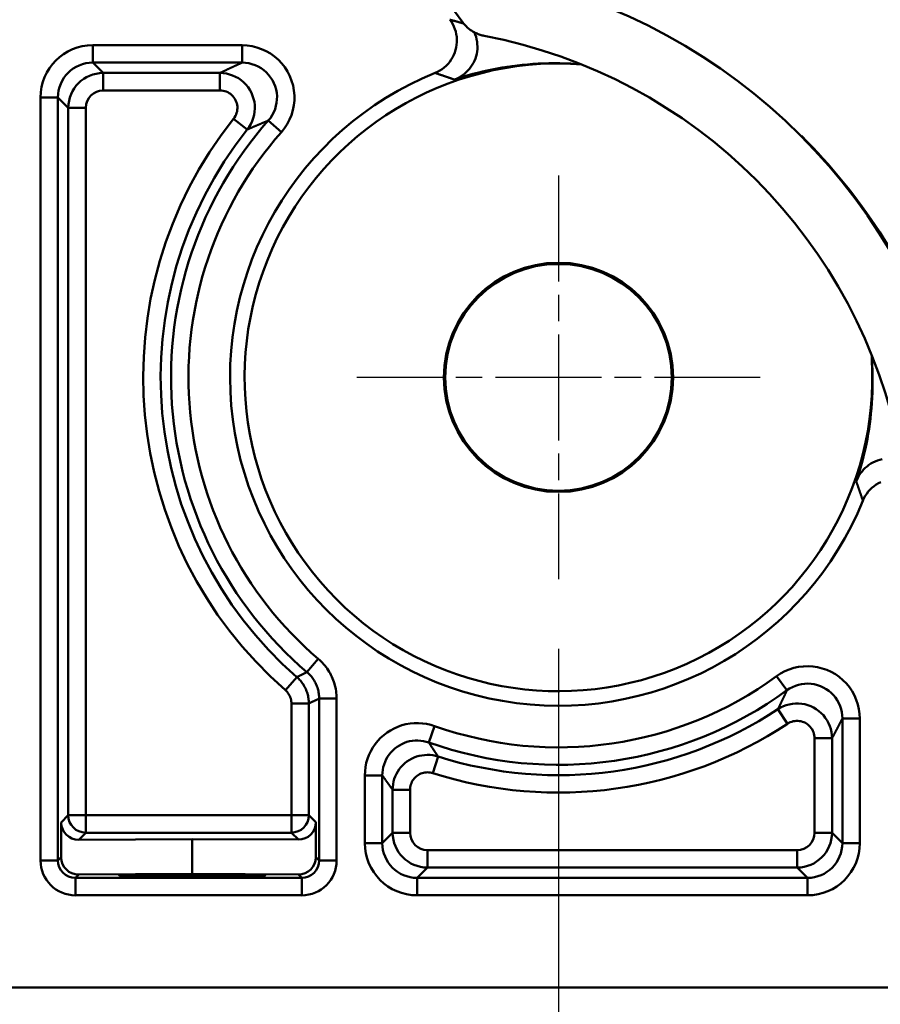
# Model space of a CAD drawing. Header units: millimetres. Extents: x 38 to 394, y 96 to 393.
# Tile 6 of 15: x 66 to 91, y 243 to 271. Entities that reach past the tile are written whole.
import ezdxf

# ---------------------------------------------------------------- set-up
doc = ezdxf.new("R2010")
doc.units = ezdxf.units.MM
doc.linetypes.add('CHAIN', pattern=[0.3543, 0.2362, -0.0295, 0.0591, -0.0295])
doc.linetypes.add('LONG_DASH_DOTTED', pattern=[0.3001, 0.2362, -0.0295, 0.0049, -0.0295])
for name, color, linetype, lineweight in [('Arêtes tangentes visibles(GABARIT)', 7, 'Continuous', 50), ('Arêtes visibles(GABARIT)', 7, 'Continuous', 50), ('Cotes(GABARIT)', 7, 'Continuous', 25), ('Marque de centre(GABARIT)', 7, 'LONG_DASH_DOTTED', 25)]:
    doc.layers.add(name, color=color, linetype=linetype, lineweight=lineweight)
doc.styles.add('Courant-BSI', font='arial.ttf')
doc.dimstyles.new('MS-Relais', dxfattribs={"dimtxt": 3.5, "dimasz": 2.5, "dimexe": 2, "dimexo": 2, "dimgap": 0.3, "dimtad": 1, "dimtoh": 1, "dimrnd": 1e-08, "dimtxsty": 'Courant-BSI', "dimcen": 0.09, "dimdle": 6, "dimclrd": 7, "dimclre": 7, "dimclrt": 7, "dimazin": 2, "dimtfac": 0.571429, "dimtmove": 0, "dimatfit": 3, "dimfxl": 1, "dimtolj": 1, "dimlwd": 25, "dimlwe": 25, "dimarcsym": 0})

# ---------------------------------------------------------------- blocks, each defined once
blk = doc.blocks.new('*D14')
at = {"layer": 'Cotes(GABARIT)', "color": 7, "linetype": 'Continuous', "lineweight": 25}
for p, q in [((47.428, 241.088), (47.428, 223.088)), ((217.428, 241.088), (217.428, 223.088)), ((49.928, 225.088), (214.928, 225.088))]:
    blk.add_line(p, q, dxfattribs=at)
at = {"layer": 'Cotes(GABARIT)', "color": 7, "linetype": 'Continuous'}
for points in [[(49.928, 225.505), (49.928, 224.671), (47.428, 225.088)], [(214.928, 225.505), (214.928, 224.671), (217.428, 225.088)]]:
    blk.add_solid(points, dxfattribs=at)
at = {"layer": 'Defpoints', "color": 0, "linetype": 'Continuous'}
for p in [(47.428, 243.088), (217.428, 243.088), (217.428, 225.088)]:
    blk.add_point(p, dxfattribs=at)
at = {"layer": 'Cotes(GABARIT)', "color": 7, "linetype": 'Continuous', "lineweight": 25, "insert": (128.732, 228.962), "char_height": 3.5, "attachment_point": 1, "style": 'Courant-BSI'}
blk.add_mtext('\\A1;170', dxfattribs=at)
blk = doc.blocks.new('*D16')
at = {"layer": 'Cotes(GABARIT)', "color": 7, "linetype": 'Continuous', "lineweight": 25}
for p, q in [((82.927, 379.088), (39.78, 379.088)), ((41.78, 376.588), (41.78, 245.588)), ((45.78, 243.088), (39.78, 243.088))]:
    blk.add_line(p, q, dxfattribs=at)
at = {"layer": 'Cotes(GABARIT)', "color": 7, "linetype": 'Continuous'}
for points in [[(41.363, 376.588), (42.197, 376.588), (41.78, 379.088)], [(41.363, 245.588), (42.197, 245.588), (41.78, 243.088)]]:
    blk.add_solid(points, dxfattribs=at)
at = {"layer": 'Defpoints', "color": 0, "linetype": 'Continuous'}
for p in [(84.927, 379.088), (41.78, 243.088), (47.78, 243.088)]:
    blk.add_point(p, dxfattribs=at)
at = {"layer": 'Cotes(GABARIT)', "color": 7, "linetype": 'Continuous', "lineweight": 25, "insert": (37.904, 307.388), "char_height": 3.5, "attachment_point": 1, "rotation": 90, "style": 'Courant-BSI'}
blk.add_mtext('\\A1;136', dxfattribs=at)
blk = doc.blocks.new('*D21')
at = {"layer": 'Cotes(GABARIT)', "color": 7, "linetype": 'Continuous', "lineweight": 25}
for p, q in [((81.428, 252.801), (81.428, 232.114)), ((183.428, 252.801), (183.428, 232.114)), ((83.928, 234.114), (180.928, 234.114))]:
    blk.add_line(p, q, dxfattribs=at)
at = {"layer": 'Cotes(GABARIT)', "color": 7, "linetype": 'Continuous'}
for points in [[(83.928, 234.531), (83.928, 233.697), (81.428, 234.114)], [(180.928, 234.531), (180.928, 233.697), (183.428, 234.114)]]:
    blk.add_solid(points, dxfattribs=at)
at = {"layer": 'Defpoints', "color": 0, "linetype": 'Continuous'}
for p in [(81.428, 254.801), (183.428, 254.801), (183.428, 234.114)]:
    blk.add_point(p, dxfattribs=at)
at = {"layer": 'Cotes(GABARIT)', "color": 7, "linetype": 'Continuous', "lineweight": 25, "insert": (128.744, 237.988), "char_height": 3.5, "attachment_point": 1, "style": 'Courant-BSI'}
blk.add_mtext('\\A1;102', dxfattribs=at)

msp = doc.modelspace()

# ---------------------------------------------------------------- linework, layer by layer
at = {"layer": 'Arêtes tangentes visibles(GABARIT)'}
for p, q in [((68.0754, 269.6129), (68.0754, 270.1129)), ((72.3581, 270.1129), (68.0754, 270.1129)), ((72.3581, 269.6129), (72.3581, 270.1129)), ((68.3722, 269.3161), (68.0754, 269.6129)), ((68.0754, 269.6129), (72.3581, 269.6129)), ((68.3722, 268.8162), (68.3722, 269.3161)), ((71.7216, 269.3161), (68.3722, 269.3161)), ((71.7216, 268.8162), (71.7216, 269.3161)), ((68.3722, 268.8162), (71.7216, 268.8162)), ((66.5755, 268.613), (67.0755, 268.613)), ((66.5755, 268.613), (66.5755, 246.7353)), ((67.0755, 268.613), (67.3723, 268.3162)), ((67.0755, 246.7353), (67.0755, 268.613)), ((67.8722, 268.3162), (67.3723, 268.3162)), ((67.3723, 268.3162), (67.3723, 248.0322)), ((67.8722, 248.0322), (67.8722, 268.3162)), ((72.5039, 267.6933), (72.1127, 268.0048)), ((73.107, 267.9504), (73.4815, 267.619)), ((74.216, 252.1366), (74.5405, 252.5169)), ((73.9276, 251.9934), (73.5988, 251.6167)), ((87.6838, 252.0176), (87.9785, 251.6138)), ((74.5668, 251.3759), (75.0668, 251.3759)), ((74.5668, 251.3759), (74.5668, 246.7353)), ((75.0668, 246.7353), (75.0668, 251.3759)), ((74.27, 251.24), (73.7701, 251.24)), ((73.7701, 251.24), (73.7701, 248.0322)), ((74.27, 248.0322), (74.27, 251.24)), ((87.9955, 250.6555), (87.7198, 251.0726)), ((89.568, 250.8061), (89.568, 247.2353)), ((90.068, 250.8061), (89.568, 250.8061)), ((90.068, 247.2353), (90.068, 250.8061)), ((77.8774, 250.5893), (77.7101, 250.1181)), ((89.2712, 250.2385), (88.7713, 250.2385)), ((88.7713, 250.2385), (88.7713, 247.5321)), ((89.2712, 247.5321), (89.2712, 250.2385)), ((77.8236, 249.2395), (77.9749, 249.716)), ((75.8755, 249.1758), (75.8755, 247.2353)), ((75.8755, 249.1758), (76.3755, 249.1758)), ((76.3755, 247.2353), (76.3755, 249.1758)), ((77.1722, 248.7629), (76.6723, 248.7629)), ((76.6723, 248.7629), (76.6723, 247.5321)), ((77.1722, 247.5321), (77.1722, 248.7629)), ((67.3723, 248.0322), (67.1686, 247.8285)), ((67.8722, 248.0322), (67.3723, 248.0322)), ((67.8722, 247.5322), (67.8722, 248.0322)), ((73.7701, 248.0322), (67.8722, 248.0322)), ((74.27, 248.0322), (73.7701, 248.0322)), ((73.7701, 248.0322), (73.7701, 247.5322)), ((74.4727, 247.8295), (74.27, 248.0322)), ((67.6711, 247.331), (67.8722, 247.5322)), ((67.8722, 247.5322), (73.7701, 247.5322)), ((73.7701, 247.5322), (73.9701, 247.3321)), ((76.6723, 247.5321), (76.3755, 247.2353)), ((77.1722, 247.5321), (76.6723, 247.5321)), ((89.2712, 247.5321), (88.7713, 247.5321)), ((89.568, 247.2353), (89.2712, 247.5321)), ((76.3755, 247.2353), (75.8755, 247.2353)), ((89.568, 247.2353), (90.068, 247.2353)), ((67.1686, 246.8285), (67.0755, 246.7353)), ((74.5668, 246.7353), (74.4726, 246.8295)), ((77.6722, 246.5321), (77.6722, 247.0321)), ((88.2713, 247.0321), (77.6722, 247.0321)), ((88.2713, 246.5321), (88.2713, 247.0321)), ((66.5755, 246.7353), (67.0755, 246.7353)), ((75.0668, 246.7353), (74.5668, 246.7353)), ((77.3754, 246.2353), (77.6722, 246.5321)), ((77.6722, 246.5321), (88.2713, 246.5321)), ((88.2713, 246.5321), (88.5681, 246.2353)), ((67.5755, 246.2353), (67.6711, 246.331)), ((67.5755, 245.7354), (67.5755, 246.2353)), ((74.0668, 246.2353), (67.5755, 246.2353)), ((73.9701, 246.3321), (74.0668, 246.2353)), ((74.0668, 245.7354), (74.0668, 246.2353)), ((88.5681, 246.2353), (77.3754, 246.2353)), ((77.3754, 246.2353), (77.3754, 245.7354)), ((88.5681, 246.2353), (88.5681, 245.7354)), ((67.5755, 245.7354), (74.0668, 245.7354)), ((77.3754, 245.7354), (88.5681, 245.7354))]:
    msp.add_line(p, q, dxfattribs=at)
at = {"layer": 'Arêtes tangentes visibles(GABARIT)', "flags": 128}
for points in [[(78.709, 270.7346), (78.702, 270.7365), (78.695, 270.7385), (78.688, 270.7405), (78.681, 270.7425), (78.674, 270.7445), (78.667, 270.7464), (78.66, 270.7484), (78.653, 270.7504), (78.6461, 270.7524), (78.6391, 270.7543), (78.6321, 270.7563), (78.6251, 270.7582), (78.6182, 270.7602), (78.6112, 270.7621), (78.6042, 270.7641), (78.5973, 270.766), (78.5903, 270.768), (78.5834, 270.7699), (78.5764, 270.7719), (78.5695, 270.7738), (78.5625, 270.7757), (78.5556, 270.7777), (78.5486, 270.7796), (78.5417, 270.7815), (78.5347, 270.7835), (78.5278, 270.7854), (78.5209, 270.7873), (78.5139, 270.7892), (78.507, 270.7911), (78.5001, 270.7931), (78.4932, 270.795), (78.4862, 270.7969), (78.4793, 270.7988), (78.4724, 270.8007), (78.4655, 270.8026), (78.4586, 270.8045), (78.4517, 270.8064), (78.4448, 270.8083), (78.4379, 270.8102), (78.431, 270.8121), (78.4241, 270.8139), (78.4172, 270.8158), (78.4103, 270.8177), (78.4034, 270.8196), (78.3965, 270.8215), (78.3896, 270.8233), (78.3827, 270.8252), (78.3758, 270.8271), (78.369, 270.829), (78.3621, 270.8308), (78.3552, 270.8327), (78.3483, 270.8345), (78.3415, 270.8364), (78.3346, 270.8383), (78.3277, 270.8401), (78.3209, 270.842), (78.314, 270.8438)], [(73.4815, 267.6191), (73.571, 267.7306), (73.6499, 267.8508), (73.717, 267.978), (73.7714, 268.1108), (73.8129, 268.2482), (73.8411, 268.3889), (73.8558, 268.5314), (73.8569, 268.6744), (73.8439, 268.8169), (73.8171, 268.9576), (73.7772, 269.0953), (73.7245, 269.2288), (73.6595, 269.3569), (73.5829, 269.4782), (73.495, 269.5915), (73.3963, 269.6955), (73.2879, 269.7892), (73.1709, 269.8721), (73.0465, 269.9435), (72.9161, 270.0032), (72.7808, 270.0504), (72.6418, 270.0848), (72.5005, 270.1058), (72.3581, 270.1129)], [(72.3581, 269.6129), (72.3484, 269.6086), (72.3388, 269.6042), (72.3291, 269.5998), (72.3194, 269.5955), (72.3098, 269.5911), (72.3002, 269.5867), (72.2905, 269.5824), (72.2809, 269.578), (72.2713, 269.5736), (72.2617, 269.5693), (72.2522, 269.5649), (72.2426, 269.5606), (72.233, 269.5562), (72.2235, 269.5518), (72.2139, 269.5475), (72.2044, 269.5431), (72.1949, 269.5387), (72.1854, 269.5344), (72.1758, 269.53), (72.1664, 269.5256), (72.1569, 269.5213), (72.1474, 269.5169), (72.1379, 269.5125), (72.1285, 269.5082), (72.119, 269.5038), (72.1096, 269.4994), (72.1002, 269.4951), (72.0908, 269.4907), (72.0813, 269.4863), (72.072, 269.482), (72.0626, 269.4776), (72.0532, 269.4733), (72.0438, 269.4689), (72.0345, 269.4645), (72.0251, 269.4602), (72.0158, 269.4558), (72.0064, 269.4514), (71.9971, 269.4471), (71.9878, 269.4427), (71.9785, 269.4383), (71.9692, 269.434), (71.9599, 269.4296), (71.9506, 269.4252), (71.9414, 269.4209), (71.9321, 269.4165), (71.9229, 269.4122), (71.9136, 269.4078), (71.9044, 269.4034), (71.8952, 269.3991), (71.8859, 269.3947), (71.8767, 269.3903), (71.8675, 269.386), (71.8584, 269.3816), (71.8492, 269.3772), (71.84, 269.3729), (71.8308, 269.3685), (71.8217, 269.3641), (71.8125, 269.3598), (71.8034, 269.3554), (71.7943, 269.3511), (71.7852, 269.3467), (71.7761, 269.3423), (71.767, 269.338), (71.7579, 269.3336), (71.7488, 269.3292), (71.7397, 269.3249), (71.7306, 269.3205), (71.7216, 269.3161)], [(72.3581, 269.6129), (72.4531, 269.6082), (72.5473, 269.5942), (72.6399, 269.5713), (72.7301, 269.5398), (72.8171, 269.5001), (72.9001, 269.4524), (72.9781, 269.3972), (73.0504, 269.3347), (73.1161, 269.2653), (73.1747, 269.1898), (73.2259, 269.109), (73.2691, 269.0236), (73.3043, 268.9346), (73.3309, 268.8428), (73.3487, 268.7489), (73.3574, 268.654), (73.3567, 268.5586), (73.3469, 268.4636), (73.328, 268.3698), (73.3004, 268.2782), (73.2641, 268.1896), (73.2194, 268.1049), (73.1667, 268.0248), (73.107, 267.9504)], [(78.4381, 269.128), (78.57, 269.1708), (78.703, 269.2118), (78.8372, 269.2509), (78.9726, 269.2881), (79.1091, 269.3234), (79.2468, 269.3566), (79.3857, 269.3879), (79.5257, 269.4172), (79.667, 269.4444), (79.8094, 269.4695), (79.953, 269.4926), (80.0978, 269.5135), (80.244, 269.5322), (80.3915, 269.5486), (80.5403, 269.5627), (80.6906, 269.5743), (80.8424, 269.5835), (80.9957, 269.5901), (81.1505, 269.5941), (81.3069, 269.5955), (81.4649, 269.5941), (81.6246, 269.59), (81.786, 269.583), (81.9492, 269.573)], [(72.5039, 267.6933), (72.5585, 267.7689), (72.606, 267.8496), (72.6458, 267.9345), (72.6774, 268.0225), (72.7006, 268.1131), (72.7153, 268.2054), (72.7213, 268.2986), (72.7186, 268.3919), (72.707, 268.4844), (72.6868, 268.5756), (72.6581, 268.6645), (72.6215, 268.7505), (72.5771, 268.8328), (72.5253, 268.9106), (72.4664, 268.9833), (72.4008, 269.0499), (72.3291, 269.1099), (72.2521, 269.1629), (72.1706, 269.2085), (72.0853, 269.2464), (71.997, 269.2765), (71.9064, 269.2983), (71.8144, 269.3116), (71.7216, 269.3161)], [(77.8908, 269.3156), (77.8972, 269.3135), (77.9037, 269.3113), (77.9101, 269.3092), (77.9166, 269.3071), (77.923, 269.3049), (77.9295, 269.3028), (77.9359, 269.3006), (77.9424, 269.2985), (77.9488, 269.2963), (77.9553, 269.2942), (77.9617, 269.292), (77.9682, 269.2899), (77.9746, 269.2877), (77.9811, 269.2855), (77.9876, 269.2834), (77.994, 269.2812), (78.0005, 269.279), (78.007, 269.2769), (78.0134, 269.2747), (78.0199, 269.2725), (78.0264, 269.2703), (78.0329, 269.2682), (78.0393, 269.266), (78.0458, 269.2638), (78.0523, 269.2616), (78.0588, 269.2594), (78.0653, 269.2572), (78.0718, 269.255), (78.0782, 269.2528), (78.0847, 269.2506), (78.0912, 269.2484), (78.0977, 269.2462), (78.1042, 269.244), (78.1107, 269.2418), (78.1172, 269.2396), (78.1237, 269.2374), (78.1302, 269.2352), (78.1367, 269.2329), (78.1432, 269.2307), (78.1498, 269.2285), (78.1563, 269.2263), (78.1628, 269.224), (78.1693, 269.2218), (78.1758, 269.2195), (78.1823, 269.2173), (78.1889, 269.2151), (78.1954, 269.2128), (78.2019, 269.2106), (78.2084, 269.2083), (78.215, 269.2061), (78.2215, 269.2038), (78.228, 269.2016), (78.2346, 269.1993), (78.2411, 269.197), (78.2476, 269.1948), (78.2542, 269.1925), (78.2607, 269.1902), (78.2673, 269.188), (78.2738, 269.1857), (78.2804, 269.1834), (78.2869, 269.1811), (78.2935, 269.1789), (78.3, 269.1766), (78.3066, 269.1743), (78.3131, 269.172), (78.3197, 269.1697), (78.3262, 269.1674), (78.3328, 269.1651), (78.3394, 269.1628), (78.3459, 269.1605), (78.3525, 269.1582), (78.3591, 269.1559), (78.3657, 269.1536), (78.3722, 269.1513), (78.3788, 269.1489), (78.3854, 269.1466), (78.392, 269.1443), (78.3986, 269.142), (78.4051, 269.1396), (78.4117, 269.1373), (78.4183, 269.135), (78.4249, 269.1326), (78.4315, 269.1303), (78.4381, 269.128)], [(71.7216, 268.8162), (71.768, 268.8139), (71.814, 268.8072), (71.8593, 268.7963), (71.9035, 268.7813), (71.9461, 268.7623), (71.9869, 268.7395), (72.0254, 268.7131), (72.0612, 268.6831), (72.094, 268.6497), (72.1235, 268.6134), (72.1494, 268.5745), (72.1716, 268.5333), (72.1899, 268.4904), (72.2042, 268.4459), (72.2144, 268.4003), (72.2201, 268.3541), (72.2215, 268.3074), (72.2185, 268.2608), (72.2111, 268.2147), (72.1995, 268.1694), (72.1837, 268.1253), (72.1638, 268.0829), (72.14, 268.0425), (72.1127, 268.0047)], [(72.5039, 267.6933), (72.5125, 267.6971), (72.5211, 267.7009), (72.5297, 267.7047), (72.5383, 267.7085), (72.547, 267.7123), (72.5556, 267.7161), (72.5643, 267.7199), (72.5729, 267.7237), (72.5816, 267.7275), (72.5903, 267.7313), (72.5989, 267.735), (72.6076, 267.7388), (72.6163, 267.7426), (72.625, 267.7464), (72.6337, 267.7502), (72.6424, 267.754), (72.6512, 267.7578), (72.6599, 267.7616), (72.6686, 267.7653), (72.6774, 267.7691), (72.6861, 267.7729), (72.6949, 267.7767), (72.7037, 267.7805), (72.7125, 267.7843), (72.7213, 267.7881), (72.73, 267.7918), (72.7389, 267.7956), (72.7477, 267.7994), (72.7565, 267.8032), (72.7653, 267.807), (72.7741, 267.8107), (72.783, 267.8145), (72.7918, 267.8183), (72.8007, 267.8221), (72.8096, 267.8259), (72.8185, 267.8296), (72.8273, 267.8334), (72.8362, 267.8372), (72.8451, 267.841), (72.854, 267.8448), (72.863, 267.8485), (72.8719, 267.8523), (72.8808, 267.8561), (72.8898, 267.8599), (72.8987, 267.8636), (72.9077, 267.8674), (72.9167, 267.8712), (72.9256, 267.875), (72.9346, 267.8787), (72.9436, 267.8825), (72.9526, 267.8863), (72.9616, 267.8901), (72.9707, 267.8938), (72.9797, 267.8976), (72.9887, 267.9014), (72.9978, 267.9051), (73.0068, 267.9089), (73.0159, 267.9127), (73.025, 267.9164), (73.034, 267.9202), (73.0431, 267.924), (73.0522, 267.9278), (73.0613, 267.9315), (73.0705, 267.9353), (73.0796, 267.9391), (73.0887, 267.9428), (73.0979, 267.9466), (73.107, 267.9504)], [(90.4131, 261.1091), (90.4231, 260.9457), (90.4301, 260.7842), (90.4343, 260.6243), (90.4356, 260.4661), (90.4342, 260.3096), (90.4301, 260.1547), (90.4235, 260.0013), (90.4143, 259.8494), (90.4026, 259.699), (90.3885, 259.5501), (90.3721, 259.4025), (90.3533, 259.2563), (90.3324, 259.1113), (90.3093, 258.9677), (90.2842, 258.8253), (90.257, 258.6841), (90.2277, 258.5441), (90.1965, 258.4053), (90.1632, 258.2677), (90.128, 258.1314), (90.0908, 257.9962), (90.0517, 257.8623), (90.0108, 257.7295), (89.9681, 257.598)], [(89.9681, 257.598), (89.9704, 257.5914), (89.9728, 257.5848), (89.9751, 257.5782), (89.9774, 257.5716), (89.9798, 257.565), (89.9821, 257.5584), (89.9844, 257.5519), (89.9868, 257.5453), (89.9891, 257.5387), (89.9914, 257.5321), (89.9937, 257.5255), (89.996, 257.519), (89.9983, 257.5124), (90.0006, 257.5058), (90.0029, 257.4992), (90.0052, 257.4927), (90.0075, 257.4861), (90.0098, 257.4796), (90.0121, 257.473), (90.0144, 257.4664), (90.0167, 257.4599), (90.019, 257.4533), (90.0213, 257.4468), (90.0236, 257.4402), (90.0258, 257.4337), (90.0281, 257.4271), (90.0304, 257.4206), (90.0326, 257.414), (90.0349, 257.4075), (90.0372, 257.401), (90.0394, 257.3944), (90.0417, 257.3879), (90.044, 257.3814), (90.0462, 257.3748), (90.0485, 257.3683), (90.0507, 257.3618), (90.053, 257.3552), (90.0552, 257.3487), (90.0574, 257.3422), (90.0597, 257.3357), (90.0619, 257.3292), (90.0642, 257.3226), (90.0664, 257.3161), (90.0686, 257.3096), (90.0708, 257.3031), (90.0731, 257.2966), (90.0753, 257.2901), (90.0775, 257.2836), (90.0797, 257.2771), (90.0819, 257.2706), (90.0841, 257.2641), (90.0863, 257.2576), (90.0886, 257.2511), (90.0908, 257.2446), (90.093, 257.2381), (90.0952, 257.2316), (90.0974, 257.2251), (90.0995, 257.2187), (90.1017, 257.2122), (90.1039, 257.2057), (90.1061, 257.1992), (90.1083, 257.1927), (90.1105, 257.1863), (90.1127, 257.1798), (90.1148, 257.1733), (90.117, 257.1668), (90.1192, 257.1604), (90.1213, 257.1539), (90.1235, 257.1474), (90.1257, 257.141), (90.1278, 257.1345), (90.13, 257.1281), (90.1322, 257.1216), (90.1343, 257.1151), (90.1365, 257.1087), (90.1386, 257.1022), (90.1408, 257.0958), (90.1429, 257.0893), (90.1451, 257.0829), (90.1472, 257.0764), (90.1493, 257.07), (90.1515, 257.0635), (90.1536, 257.0571), (90.1557, 257.0507)], [(75.0668, 251.3759), (75.0658, 251.4298), (75.0629, 251.4837), (75.0581, 251.5377), (75.0512, 251.5915), (75.0425, 251.6451), (75.0317, 251.6983), (75.0191, 251.7511), (75.0046, 251.8034), (74.9883, 251.855), (74.9701, 251.9059), (74.9501, 251.956), (74.9284, 252.0053), (74.9049, 252.0538), (74.8797, 252.1015), (74.8527, 252.1482), (74.8241, 252.1939), (74.7939, 252.2386), (74.762, 252.2822), (74.7287, 252.3246), (74.6938, 252.3657), (74.6575, 252.4056), (74.6198, 252.4441), (74.5808, 252.4812), (74.5405, 252.5169)], [(74.216, 252.1366), (74.2117, 252.1344), (74.2075, 252.1323), (74.2033, 252.1302), (74.199, 252.1281), (74.1948, 252.126), (74.1905, 252.1239), (74.1863, 252.1217), (74.1821, 252.1196), (74.1778, 252.1175), (74.1736, 252.1154), (74.1693, 252.1133), (74.1651, 252.1112), (74.1609, 252.109), (74.1566, 252.1069), (74.1524, 252.1048), (74.1482, 252.1027), (74.1439, 252.1006), (74.1397, 252.0985), (74.1354, 252.0964), (74.1312, 252.0942), (74.127, 252.0921), (74.1227, 252.09), (74.1185, 252.0879), (74.1142, 252.0858), (74.11, 252.0837), (74.1058, 252.0816), (74.1015, 252.0795), (74.0973, 252.0774), (74.093, 252.0753), (74.0888, 252.0732), (74.0845, 252.071), (74.0803, 252.0689), (74.0761, 252.0668), (74.0718, 252.0647), (74.0676, 252.0626), (74.0633, 252.0605), (74.0591, 252.0584), (74.0549, 252.0563), (74.0506, 252.0542), (74.0464, 252.0521), (74.0421, 252.05), (74.0379, 252.0479), (74.0336, 252.0458), (74.0294, 252.0437), (74.0252, 252.0416), (74.0209, 252.0395), (74.0167, 252.0374), (74.0124, 252.0353), (74.0082, 252.0332), (74.004, 252.0311), (73.9997, 252.029), (73.9955, 252.0269), (73.9912, 252.0248), (73.987, 252.0227), (73.9827, 252.0206), (73.9785, 252.0185), (73.9743, 252.0164), (73.97, 252.0143), (73.9658, 252.0123), (73.9615, 252.0102), (73.9573, 252.0081), (73.953, 252.006), (73.9488, 252.0039), (73.9446, 252.0018), (73.9403, 251.9997), (73.9361, 251.9976), (73.9318, 251.9955), (73.9276, 251.9934)], [(74.216, 252.1366), (74.2428, 252.1128), (74.2688, 252.088), (74.294, 252.0624), (74.3182, 252.0358), (74.3414, 252.0083), (74.3637, 251.9801), (74.3849, 251.951), (74.405, 251.9213), (74.4241, 251.8908), (74.4421, 251.8596), (74.4589, 251.8279), (74.4745, 251.7955), (74.489, 251.7626), (74.5023, 251.7292), (74.5145, 251.6953), (74.5254, 251.6609), (74.535, 251.6261), (74.5435, 251.5909), (74.5506, 251.5554), (74.5564, 251.5196), (74.561, 251.4838), (74.5642, 251.4478), (74.5662, 251.4118), (74.5668, 251.3759)], [(90.068, 250.8061), (90.0615, 250.9427), (90.0424, 251.0782), (90.0109, 251.2116), (89.9676, 251.3418), (89.9127, 251.4678), (89.8467, 251.5884), (89.7701, 251.7026), (89.6831, 251.8093), (89.5863, 251.9075), (89.4808, 251.996), (89.3677, 252.0744), (89.2479, 252.1422), (89.1226, 252.1989), (88.9928, 252.2441), (88.8595, 252.2773), (88.7236, 252.298), (88.5864, 252.3059), (88.449, 252.3012), (88.3125, 252.284), (88.178, 252.2544), (88.0468, 252.2125), (87.9197, 252.1586), (87.7983, 252.0933), (87.6838, 252.0176)], [(74.27, 251.24), (74.2694, 251.2755), (74.2675, 251.311), (74.2643, 251.3465), (74.2599, 251.3819), (74.2542, 251.4172), (74.2472, 251.4522), (74.239, 251.487), (74.2296, 251.5214), (74.219, 251.5555), (74.2072, 251.589), (74.1942, 251.6221), (74.18, 251.6546), (74.1648, 251.6866), (74.1484, 251.7181), (74.1309, 251.7489), (74.1122, 251.7792), (74.0926, 251.8087), (74.0719, 251.8375), (74.0501, 251.8656), (74.0274, 251.8929), (74.0038, 251.9194), (73.9793, 251.945), (73.9538, 251.9697), (73.9276, 251.9934)], [(73.5988, 251.6167), (73.612, 251.6049), (73.6247, 251.5925), (73.6369, 251.5797), (73.6488, 251.5665), (73.6601, 251.5528), (73.671, 251.5388), (73.6813, 251.5244), (73.6912, 251.5096), (73.7005, 251.4945), (73.7092, 251.479), (73.7174, 251.4633), (73.7251, 251.4473), (73.7321, 251.431), (73.7386, 251.4145), (73.7445, 251.3977), (73.7498, 251.3807), (73.7546, 251.3635), (73.7587, 251.3461), (73.7621, 251.3286), (73.765, 251.311), (73.7672, 251.2933), (73.7688, 251.2755), (73.7697, 251.2578), (73.7701, 251.24)], [(87.9785, 251.6138), (87.9747, 251.6056), (87.971, 251.5974), (87.9672, 251.5893), (87.9634, 251.5811), (87.9596, 251.573), (87.9558, 251.5649), (87.952, 251.5567), (87.9482, 251.5486), (87.9444, 251.5405), (87.9406, 251.5324), (87.9368, 251.5243), (87.933, 251.5162), (87.9292, 251.5081), (87.9254, 251.5), (87.9216, 251.4919), (87.9178, 251.4839), (87.914, 251.4758), (87.9102, 251.4677), (87.9064, 251.4597), (87.9026, 251.4516), (87.8988, 251.4436), (87.895, 251.4356), (87.8912, 251.4276), (87.8874, 251.4195), (87.8836, 251.4115), (87.8798, 251.4035), (87.876, 251.3955), (87.8722, 251.3875), (87.8684, 251.3795), (87.8646, 251.3715), (87.8608, 251.3636), (87.857, 251.3556), (87.8532, 251.3476), (87.8494, 251.3397), (87.8456, 251.3317), (87.8418, 251.3238), (87.838, 251.3158), (87.8342, 251.3079), (87.8304, 251.3), (87.8265, 251.292), (87.8227, 251.2841), (87.8189, 251.2762), (87.8151, 251.2683), (87.8113, 251.2604), (87.8075, 251.2525), (87.8037, 251.2446), (87.7999, 251.2368), (87.7961, 251.2289), (87.7923, 251.221), (87.7884, 251.2131), (87.7846, 251.2053), (87.7808, 251.1974), (87.777, 251.1896), (87.7732, 251.1818), (87.7694, 251.1739), (87.7656, 251.1661), (87.7618, 251.1583), (87.7579, 251.1505), (87.7541, 251.1426), (87.7503, 251.1348), (87.7465, 251.127), (87.7427, 251.1192), (87.7389, 251.1115), (87.735, 251.1037), (87.7312, 251.0959), (87.7274, 251.0881), (87.7236, 251.0804), (87.7198, 251.0726)], [(87.9785, 251.6138), (88.0549, 251.6643), (88.1359, 251.7078), (88.2205, 251.7437), (88.3081, 251.7717), (88.3977, 251.7914), (88.4887, 251.8029), (88.5803, 251.806), (88.6718, 251.8008), (88.7624, 251.7869), (88.8513, 251.7648), (88.9378, 251.7347), (89.0214, 251.6969), (89.1012, 251.6517), (89.1766, 251.5994), (89.2469, 251.5404), (89.3115, 251.475), (89.3695, 251.4038), (89.4206, 251.3277), (89.4645, 251.2473), (89.5011, 251.1633), (89.53, 251.0765), (89.551, 250.9875), (89.5637, 250.8972), (89.568, 250.8061)], [(74.27, 251.24), (74.2744, 251.242), (74.2788, 251.244), (74.2831, 251.246), (74.2875, 251.248), (74.2919, 251.25), (74.2962, 251.2519), (74.3006, 251.2539), (74.305, 251.2559), (74.3093, 251.2579), (74.3137, 251.2599), (74.318, 251.2619), (74.3224, 251.2639), (74.3268, 251.2659), (74.3311, 251.2678), (74.3355, 251.2698), (74.3399, 251.2718), (74.3442, 251.2738), (74.3486, 251.2758), (74.353, 251.2778), (74.3573, 251.2798), (74.3617, 251.2818), (74.3661, 251.2838), (74.3704, 251.2858), (74.3748, 251.2878), (74.3792, 251.2898), (74.3835, 251.2918), (74.3879, 251.2937), (74.3922, 251.2957), (74.3966, 251.2977), (74.401, 251.2997), (74.4053, 251.3017), (74.4097, 251.3037), (74.4141, 251.3057), (74.4184, 251.3077), (74.4228, 251.3097), (74.4272, 251.3117), (74.4315, 251.3137), (74.4359, 251.3157), (74.4403, 251.3177), (74.4446, 251.3197), (74.449, 251.3217), (74.4533, 251.3237), (74.4577, 251.3257), (74.4621, 251.3277), (74.4664, 251.3297), (74.4708, 251.3317), (74.4752, 251.3337), (74.4795, 251.3357), (74.4839, 251.3378), (74.4883, 251.3398), (74.4926, 251.3418), (74.497, 251.3438), (74.5014, 251.3458), (74.5057, 251.3478), (74.5101, 251.3498), (74.5144, 251.3518), (74.5188, 251.3538), (74.5232, 251.3558), (74.5275, 251.3578), (74.5319, 251.3598), (74.5363, 251.3618), (74.5406, 251.3639), (74.545, 251.3659), (74.5494, 251.3679), (74.5537, 251.3699), (74.5581, 251.3719), (74.5625, 251.3739), (74.5668, 251.3759)], [(89.2712, 250.2385), (89.2672, 250.328), (89.2551, 250.4172), (89.2351, 250.505), (89.2072, 250.5904), (89.1718, 250.673), (89.1292, 250.7521), (89.0797, 250.827), (89.0236, 250.8971), (88.9615, 250.9618), (88.8938, 251.0206), (88.821, 251.0731), (88.744, 251.1191), (88.6631, 251.158), (88.579, 251.1897), (88.4924, 251.2136), (88.4037, 251.2295), (88.3142, 251.2372), (88.2244, 251.2367), (88.1351, 251.2283), (88.047, 251.2121), (87.9607, 251.1882), (87.877, 251.1569), (87.7964, 251.1183), (87.7198, 251.0726)], [(87.9955, 250.6555), (88.0339, 250.6784), (88.0741, 250.6977), (88.116, 250.7134), (88.1592, 250.7253), (88.2032, 250.7334), (88.2479, 250.7376), (88.2927, 250.7379), (88.3375, 250.734), (88.3818, 250.7261), (88.4252, 250.7141), (88.4672, 250.6983), (88.5076, 250.6788), (88.5462, 250.6558), (88.5825, 250.6296), (88.6164, 250.6002), (88.6475, 250.5678), (88.6755, 250.5327), (88.7002, 250.4953), (88.7215, 250.4558), (88.7392, 250.4145), (88.7532, 250.3717), (88.7632, 250.3278), (88.7692, 250.2832), (88.7713, 250.2385)], [(89.2712, 250.2385), (89.2756, 250.2466), (89.28, 250.2547), (89.2843, 250.2629), (89.2887, 250.271), (89.2931, 250.2791), (89.2974, 250.2873), (89.3018, 250.2955), (89.3062, 250.3036), (89.3105, 250.3118), (89.3149, 250.32), (89.3193, 250.3282), (89.3236, 250.3364), (89.328, 250.3446), (89.3323, 250.3528), (89.3367, 250.361), (89.3411, 250.3692), (89.3454, 250.3774), (89.3498, 250.3857), (89.3542, 250.3939), (89.3585, 250.4021), (89.3629, 250.4104), (89.3673, 250.4186), (89.3716, 250.4269), (89.376, 250.4352), (89.3804, 250.4435), (89.3847, 250.4517), (89.3891, 250.46), (89.3935, 250.4683), (89.3978, 250.4766), (89.4022, 250.485), (89.4065, 250.4933), (89.4109, 250.5016), (89.4153, 250.5099), (89.4196, 250.5183), (89.424, 250.5266), (89.4284, 250.535), (89.4327, 250.5433), (89.4371, 250.5517), (89.4415, 250.5601), (89.4458, 250.5685), (89.4502, 250.5769), (89.4546, 250.5852), (89.4589, 250.5937), (89.4633, 250.6021), (89.4676, 250.6105), (89.472, 250.6189), (89.4764, 250.6273), (89.4807, 250.6358), (89.4851, 250.6442), (89.4895, 250.6527), (89.4938, 250.6611), (89.4982, 250.6696), (89.5026, 250.6781), (89.5069, 250.6866), (89.5113, 250.695), (89.5157, 250.7035), (89.52, 250.712), (89.5244, 250.7206), (89.5287, 250.7291), (89.5331, 250.7376), (89.5375, 250.7461), (89.5418, 250.7547), (89.5462, 250.7632), (89.5506, 250.7718), (89.5549, 250.7803), (89.5593, 250.7889), (89.5637, 250.7975), (89.568, 250.8061)], [(77.8774, 250.5893), (77.7638, 250.6244), (77.6475, 250.6503), (77.5293, 250.6669), (77.41, 250.6743), (77.2903, 250.6723), (77.1712, 250.661), (77.0534, 250.6404), (76.9377, 250.6104), (76.825, 250.5711), (76.716, 250.5229), (76.6111, 250.466), (76.511, 250.4011), (76.4163, 250.3285), (76.3275, 250.2486), (76.2453, 250.1619), (76.1702, 250.0687), (76.1028, 249.9698), (76.0437, 249.866), (75.9931, 249.758), (75.9512, 249.6462), (75.9182, 249.5312), (75.8945, 249.4137), (75.8803, 249.2949), (75.8755, 249.1758)], [(76.3755, 249.1758), (76.3786, 249.2552), (76.3881, 249.3344), (76.4039, 249.4127), (76.4259, 249.4894), (76.4538, 249.564), (76.4876, 249.636), (76.527, 249.7052), (76.5719, 249.7711), (76.622, 249.8332), (76.6768, 249.8911), (76.736, 249.9443), (76.7991, 249.9927), (76.8659, 250.036), (76.9358, 250.0739), (77.0085, 250.1061), (77.0836, 250.1323), (77.1607, 250.1522), (77.2392, 250.166), (77.3187, 250.1735), (77.3984, 250.1748), (77.478, 250.1699), (77.5568, 250.1588), (77.6344, 250.1416), (77.7101, 250.1181)], [(77.9749, 249.716), (77.971, 249.7218), (77.9671, 249.7276), (77.9632, 249.7335), (77.9593, 249.7393), (77.9554, 249.7451), (77.9515, 249.751), (77.9476, 249.7568), (77.9437, 249.7626), (77.9398, 249.7685), (77.9359, 249.7743), (77.932, 249.7802), (77.9281, 249.786), (77.9242, 249.7919), (77.9203, 249.7977), (77.9164, 249.8036), (77.9125, 249.8094), (77.9086, 249.8153), (77.9047, 249.8212), (77.9008, 249.827), (77.8969, 249.8329), (77.893, 249.8388), (77.8891, 249.8447), (77.8852, 249.8506), (77.8813, 249.8564), (77.8774, 249.8623), (77.8735, 249.8682), (77.8696, 249.8741), (77.8657, 249.88), (77.8618, 249.8859), (77.8579, 249.8918), (77.854, 249.8977), (77.8501, 249.9036), (77.8462, 249.9095), (77.8423, 249.9154), (77.8384, 249.9213), (77.8345, 249.9273), (77.8306, 249.9332), (77.8267, 249.9391), (77.8228, 249.945), (77.819, 249.951), (77.8151, 249.9569), (77.8112, 249.9628), (77.8073, 249.9688), (77.8034, 249.9747), (77.7995, 249.9806), (77.7956, 249.9866), (77.7917, 249.9925), (77.7878, 249.9985), (77.7839, 250.0044), (77.78, 250.0104), (77.7761, 250.0164), (77.7723, 250.0223), (77.7684, 250.0283), (77.7645, 250.0343), (77.7606, 250.0402), (77.7567, 250.0462), (77.7528, 250.0522), (77.7489, 250.0582), (77.745, 250.0641), (77.7412, 250.0701), (77.7373, 250.0761), (77.7334, 250.0821), (77.7295, 250.0881), (77.7256, 250.0941), (77.7217, 250.1001), (77.7178, 250.1061), (77.714, 250.1121), (77.7101, 250.1181)], [(77.9749, 249.716), (77.8998, 249.7365), (77.8232, 249.7511), (77.7454, 249.7596), (77.6672, 249.7622), (77.5889, 249.7587), (77.5112, 249.7493), (77.4344, 249.7339), (77.3593, 249.7126), (77.2861, 249.6853), (77.2154, 249.6523), (77.1474, 249.6138), (77.0826, 249.5701), (77.0213, 249.5216), (76.9638, 249.4684), (76.9107, 249.4108), (76.8622, 249.3492), (76.8187, 249.2839), (76.7806, 249.2156), (76.748, 249.1446), (76.721, 249.0712), (76.6998, 248.9958), (76.6845, 248.9188), (76.6753, 248.8409), (76.6723, 248.7629)], [(76.3755, 249.1758), (76.3798, 249.1696), (76.3842, 249.1635), (76.3886, 249.1573), (76.3929, 249.1511), (76.3973, 249.145), (76.4017, 249.1388), (76.406, 249.1326), (76.4104, 249.1265), (76.4148, 249.1203), (76.4191, 249.1142), (76.4235, 249.108), (76.4278, 249.1019), (76.4322, 249.0957), (76.4366, 249.0896), (76.4409, 249.0835), (76.4453, 249.0773), (76.4497, 249.0712), (76.454, 249.0651), (76.4584, 249.059), (76.4628, 249.0528), (76.4671, 249.0467), (76.4715, 249.0406), (76.4759, 249.0345), (76.4802, 249.0284), (76.4846, 249.0223), (76.489, 249.0162), (76.4933, 249.0101), (76.4977, 249.004), (76.502, 248.9979), (76.5064, 248.9919), (76.5108, 248.9858), (76.5151, 248.9797), (76.5195, 248.9736), (76.5239, 248.9675), (76.5282, 248.9615), (76.5326, 248.9554), (76.537, 248.9494), (76.5413, 248.9433), (76.5457, 248.9372), (76.5501, 248.9312), (76.5544, 248.9251), (76.5588, 248.9191), (76.5632, 248.913), (76.5675, 248.907), (76.5719, 248.901), (76.5762, 248.8949), (76.5806, 248.8889), (76.585, 248.8829), (76.5893, 248.8768), (76.5937, 248.8708), (76.5981, 248.8648), (76.6024, 248.8588), (76.6068, 248.8528), (76.6112, 248.8468), (76.6155, 248.8408), (76.6199, 248.8347), (76.6243, 248.8287), (76.6286, 248.8227), (76.633, 248.8168), (76.6373, 248.8108), (76.6417, 248.8048), (76.6461, 248.7988), (76.6504, 248.7928), (76.6548, 248.7868), (76.6592, 248.7809), (76.6635, 248.7749), (76.6679, 248.7689), (76.6723, 248.7629)], [(77.1722, 248.7629), (77.1738, 248.8019), (77.1784, 248.8409), (77.186, 248.8794), (77.1966, 248.9171), (77.2101, 248.9538), (77.2264, 248.9893), (77.2455, 249.0234), (77.2672, 249.0561), (77.2914, 249.0869), (77.318, 249.1157), (77.3467, 249.1423), (77.3774, 249.1666), (77.4098, 249.1884), (77.4438, 249.2076), (77.4792, 249.2241), (77.5157, 249.2378), (77.5533, 249.2485), (77.5917, 249.2561), (77.6306, 249.2608), (77.6697, 249.2626), (77.7088, 249.2613), (77.7477, 249.257), (77.786, 249.2497), (77.8236, 249.2395)]]:
    msp.add_lwpolyline(points, dxfattribs=at)
at = {"layer": 'Arêtes tangentes visibles(GABARIT)'}
for centre, radius, start, end in [((68.3723, 268.3161), 1, 90.00218, 179.99782), ((81.4282, 260.5881), 11.9074, 141.47453, 228.88847), ((81.4282, 260.5881), 11.1106, 138.49897, 229.52366), ((81.4282, 260.5881), 11.4074, 141.47453, 228.88847), ((81.4282, 260.5881), 10.6106, 138.49897, 229.52366), ((81.4282, 260.5881), 10.6106, 250.44874, 306.12544), ((81.4282, 260.5881), 11.1106, 250.44874, 306.12544), ((81.4282, 260.5881), 11.4074, 252.37868, 303.47219), ((81.4282, 260.5881), 11.9074, 252.37868, 303.47219), ((77.6723, 247.5321), 1, 180.00218, 269.99782), ((88.2712, 247.5321), 1, 270.00218, 359.99782)]:
    msp.add_arc(centre, radius, start, end, dxfattribs=at)
for centre, major_axis, ratio, start_param, end_param in [((68.0756, 268.6128), (-1.0607, 1.0607), 0.9999239, 5.4978252, 7.0685454), ((68.0756, 268.6128), (-0.7072, 0.7072), 0.9998477, 5.4978252, 7.0685454), ((68.3723, 268.3161), (-0.3536, 0.3536), 0.9999239, 5.4978252, 7.0685454), ((67.8722, 248.0322), (0.3536, -0.3536), 0.9999239, 3.9270289, 5.4977491), ((73.7701, 248.0322), (0.3536, 0.3536), 0.9999239, 3.9270289, 5.4977491), ((77.6723, 247.5321), (-0.3536, -0.3536), 0.9999239, 5.4978252, 7.0685454), ((88.2712, 247.5321), (0.3536, -0.3536), 0.9999239, 5.4978252, 7.0685454), ((77.3756, 247.2354), (-1.0607, -1.0607), 0.9999239, 5.4978252, 7.0685454), ((77.3756, 247.2354), (-0.7072, -0.7072), 0.9998477, 5.4978252, 7.0685454), ((88.568, 247.2354), (0.7072, -0.7072), 0.9998477, 5.4978252, 7.0685454), ((88.568, 247.2354), (1.0607, -1.0607), 0.9999239, 5.4978252, 7.0685454), ((67.5755, 246.7354), (-0.7072, -0.7072), 0.9999239, 5.4978252, 7.0685454), ((67.5755, 246.7354), (-0.3536, -0.3536), 0.9997716, 5.4978252, 7.0685454), ((74.0668, 246.7354), (0.7072, -0.7072), 0.9999239, 5.4978252, 7.0685454), ((74.0668, 246.7354), (0.3536, -0.3536), 0.9997716, 5.4978252, 7.0685454)]:
    msp.add_ellipse(centre, major_axis=major_axis, ratio=ratio, start_param=start_param, end_param=end_param, dxfattribs=at)
at = {"layer": 'Arêtes visibles(GABARIT)'}
for p, q in [((67.1686, 247.8285), (67.1686, 247.8178)), ((67.1686, 246.8223), (67.1686, 247.8178)), ((74.4727, 247.8295), (74.4726, 246.8295)), ((70.9282, 247.3474), (67.6711, 247.331)), ((73.9701, 247.3321), (70.9282, 247.3474)), ((70.9282, 246.3474), (70.9282, 247.3474)), ((70.9282, 246.3474), (67.6711, 246.331)), ((73.9701, 246.3321), (70.9282, 246.3474)), ((59.5795, 243.0881), (101.5745, 243.0881))]:
    msp.add_line(p, q, dxfattribs=at)
at = {"layer": 'Arêtes visibles(GABARIT)', "flags": 128}
for points in [[(78.314, 270.8438), (78.3576, 270.7811), (78.3962, 270.7154), (78.4296, 270.647), (78.4578, 270.5762), (78.4805, 270.5033), (78.4976, 270.4289), (78.5089, 270.3535), (78.5145, 270.2776), (78.5143, 270.2014), (78.5083, 270.1253), (78.4964, 270.0498), (78.4789, 269.9756), (78.4558, 269.9031), (78.4273, 269.8325), (78.3934, 269.7641), (78.3543, 269.6984), (78.3104, 269.6361), (78.2619, 269.5772), (78.209, 269.5222), (78.152, 269.4714), (78.0913, 269.425), (78.0274, 269.3835), (77.9604, 269.347), (77.8908, 269.3156)], [(79.2983, 270.3816), (79.2684, 270.3878), (79.2387, 270.3949), (79.2092, 270.4029), (79.1801, 270.4118), (79.1512, 270.4215), (79.1227, 270.4322), (79.0945, 270.4437), (79.0666, 270.456), (79.0392, 270.4693), (79.0121, 270.4833), (78.9854, 270.4982), (78.9592, 270.5139), (78.9335, 270.5304), (78.9083, 270.5477), (78.8837, 270.5657), (78.8596, 270.5844), (78.8362, 270.6038), (78.8133, 270.624), (78.7911, 270.6448), (78.7695, 270.6663), (78.7486, 270.6885), (78.7284, 270.7113), (78.7088, 270.7347), (78.6899, 270.7588)], [(78.4381, 269.128), (78.5009, 269.1526), (78.5618, 269.1813), (78.6207, 269.2142), (78.6773, 269.251), (78.7314, 269.2917), (78.7827, 269.3361), (78.8309, 269.3839), (78.8759, 269.4349), (78.9174, 269.4891), (78.9552, 269.5461), (78.9892, 269.6059), (79.019, 269.6679), (79.0445, 269.7319), (79.0656, 269.7977), (79.0822, 269.865), (79.0942, 269.9336), (79.1013, 270.003), (79.1037, 270.0728), (79.1012, 270.1425), (79.0938, 270.2121), (79.0816, 270.2812), (79.0645, 270.3494), (79.0428, 270.4161), (79.0165, 270.4809)], [(82.0659, 269.5701), (82.0611, 269.5701), (82.0562, 269.5701), (82.0513, 269.5701), (82.0465, 269.5701), (82.0416, 269.5701), (82.0367, 269.5701), (82.0319, 269.5702), (82.027, 269.5702), (82.0221, 269.5703), (82.0173, 269.5704), (82.0124, 269.5705), (82.0075, 269.5706), (82.0027, 269.5707), (81.9978, 269.5709), (81.9929, 269.571), (81.9881, 269.5712), (81.9832, 269.5714), (81.9783, 269.5716), (81.9735, 269.5718), (81.9686, 269.572), (81.9638, 269.5722), (81.9589, 269.5725), (81.9541, 269.5727), (81.9492, 269.573)], [(90.4131, 261.1091), (90.4129, 261.1139), (90.4126, 261.1188), (90.4124, 261.1236), (90.4121, 261.1285), (90.4119, 261.1333), (90.4117, 261.1382), (90.4115, 261.1431), (90.4113, 261.1479), (90.4112, 261.1528), (90.411, 261.1576), (90.4109, 261.1625), (90.4107, 261.1674), (90.4106, 261.1722), (90.4105, 261.1771), (90.4104, 261.182), (90.4104, 261.1868), (90.4103, 261.1917), (90.4103, 261.1966), (90.4102, 261.2014), (90.4102, 261.2063), (90.4102, 261.2112), (90.4102, 261.2161), (90.4102, 261.2209), (90.4103, 261.2258)], [(90.7051, 258.2421), (90.6378, 258.2255), (90.572, 258.2044), (90.508, 258.1788), (90.446, 258.149), (90.3863, 258.1151), (90.3292, 258.0772), (90.2751, 258.0358), (90.224, 257.9908), (90.1762, 257.9426), (90.1318, 257.8912), (90.0911, 257.8371), (90.0543, 257.7806), (90.0215, 257.7217), (89.9927, 257.6608), (89.9681, 257.598)], [(90.1557, 257.0507), (90.1871, 257.1203), (90.2236, 257.1872), (90.2651, 257.251), (90.3113, 257.3116), (90.3621, 257.3686), (90.4171, 257.4216), (90.4759, 257.4701), (90.5382, 257.5139), (90.6036, 257.5529), (90.6719, 257.5869)]]:
    msp.add_lwpolyline(points, dxfattribs=at)
at = {"layer": 'Arêtes visibles(GABARIT)'}
for radius in [3.2867, 3.25]:
    msp.add_circle((81.4282, 260.5881), radius, dxfattribs=at)
for centre, radius, start, end in [((132.4282, 311.5881), 67.4895, 206.150176, 217.226861), ((76.4785, 255.6384), 16.8105, 11.94184, 78.05816), ((76.4785, 255.6384), 15.0105, 10.82774, 79.17226), ((81.4282, 260.5881), 9, 86.68149, 3.31851), ((81.4282, 260.5881), 9.4171, 112.06374, 337.93626), ((76.5367, 255.5802), 16.821, 20.8962, 45.1698)]:
    msp.add_arc(centre, radius, start, end, dxfattribs=at)
for centre, major_axis, start_param, end_param in [((67.6711, 247.831), (-0.4653, -0.1914), 5.9168562, 7.4662767), ((73.9701, 247.8321), (0.4653, -0.1914), 5.1000939, 6.6708141), ((67.6711, 246.831), (-0.4653, -0.1914), 5.9078214, 7.4662767), ((73.9701, 246.8321), (0.4653, -0.1914), 5.1000939, 6.6708141)]:
    msp.add_ellipse(centre, major_axis=major_axis, ratio=0.9928285, start_param=start_param, end_param=end_param, dxfattribs=at)
msp.add_ellipse((70.9282, 246.3096), major_axis=(2.1, 0), ratio=0.0087265, dxfattribs=at)
at = {"layer": 'Marque de centre(GABARIT)', "linetype": 'CHAIN', "ltscale": 12.860243}
for p, q in [((81.4282, 266.3748), (81.4282, 254.8015)), ((87.2149, 260.5881), (75.6416, 260.5881))]:
    msp.add_line(p, q, dxfattribs=at)

# ---------------------------------------------------------------- dimensions: what is measured, and where the dimension line sits
at = {"layer": 'Cotes(GABARIT)', "color": 7, "linetype": 'Continuous', "lineweight": 25}
for base, p1, p2, angle, picture, middle in [((41.78, 243.0881), (84.9275, 379.0881), (47.78, 243.0881), 270, '*D16', (41.78, 311.0881)), ((183.4282, 234.114), (81.4282, 254.8015), (183.4282, 254.8015), 180, '*D21', (132.4282, 234.114))]:
    dim = msp.add_linear_dim(base=base, p1=p1, p2=p2, angle=angle, dimstyle='MS-Relais', override={"dimtoh": 0, "dimdec": 2, "dimtp": 0, "dimtm": 0, "dimtdec": 2, "dimtofl": 0, "dimatfit": 1}, dxfattribs=at)
    dim.commit()
    dim.dimension.update_dxf_attribs({"geometry": picture, "text_midpoint": middle, "dimtype": 160})
dim = msp.add_linear_dim(base=(217.4282, 225.0881), p1=(47.4282, 243.0881), p2=(217.4282, 243.0881), dimstyle='MS-Relais', override={"dimtoh": 0, "dimdec": 2, "dimtp": 0, "dimtm": 0, "dimtdec": 2, "dimtofl": 0, "dimatfit": 1}, dxfattribs=at)
dim.commit()
dim.dimension.update_dxf_attribs({"geometry": '*D14', "text_midpoint": (132.4282, 225.0881), "dimtype": 160})

doc.saveas('drawing.dxf')
